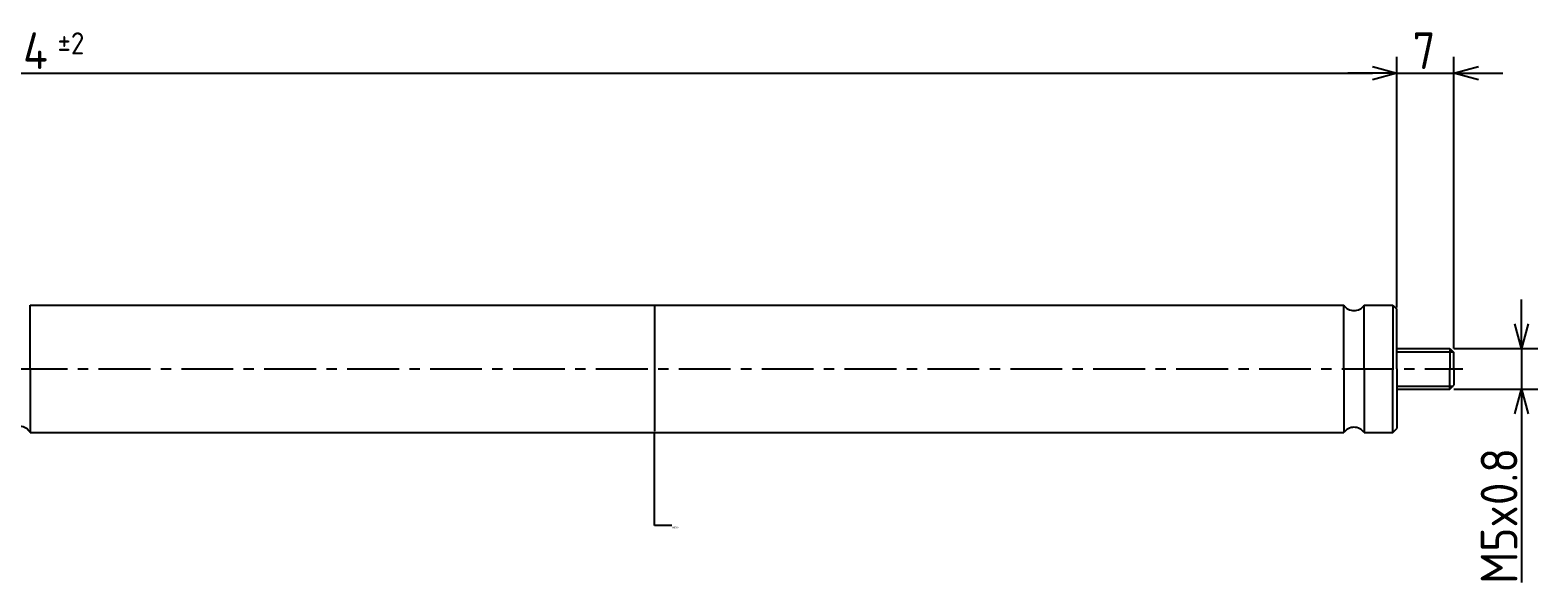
# Model space of a CAD drawing. Extents: x -8 to 365, y 122 to 190.
# Tile 3 of 3: x 180 to 365, y 122 to 190. Entities that reach past the tile are written whole.
import ezdxf

# ---------------------------------------------------------------- set-up
doc = ezdxf.new("R2010")
doc.units = 0
doc.header["$LTSCALE"] = 0.2
doc.linetypes.add('CENTER', pattern=[50.8, 31.75, -6.35, 6.35, -6.35])
doc.layers.get('0').update_dxf_attribs({"linetype": 'CONTINUOUS'})
doc.layers.get('DEFPOINTS').update_dxf_attribs({"linetype": 'CONTINUOUS'})
for name, color, linetype in [('18-0-CON', 3, 'CONTINUOUS'), ('18-2-CEN', 1, 'CENTER'), ('35-0-CON', 7, 'CONTINUOUS')]:
    doc.layers.add(name, color=color, linetype=linetype)
doc.styles.add('DIMENSION', font='isocp.shx', dxfattribs={"bigfont": 'bigfont.shx'})
doc.styles.get("Standard").update_dxf_attribs({"font": 'isocp.shx', "bigfont": 'bigfont.shx'})
doc.dimstyles.get("Standard").update_dxf_attribs({"dimtxt": 0.18, "dimasz": 0.18, "dimexe": 0.18, "dimexo": 0.0625, "dimgap": 0.09, "dimtad": 0, "dimtih": 1, "dimtoh": 1, "dimzin": 0, "dimcen": 0.09, "dimazin": 3, "dimtfac": 1, "dimtofl": 0, "dimtmove": 0, "dimatfit": 3})

# ---------------------------------------------------------------- blocks, each defined once
blk = doc.blocks.new('_OPEN30')
at = {"color": 0, "linetype": 'BYBLOCK'}
for p, q in [((-1, 0.268), (0, 0)), ((0, 0), (-1, -0.268)), ((0, 0), (-1, 0))]:
    blk.add_line(p, q, dxfattribs=at)
blk = doc.blocks.new('*U33')
at = {"layer": '18-0-CON', "color": 161, "style": 'DIMENSION'}
for s, height, p in [('334', 4.5, (173.6, 185.5)), ('±2', 2.7, (183.5, 187.3))]:
    blk.add_text(s, height=height, dxfattribs=at).set_placement(p)
blk = doc.blocks.new('*D32')
at = {"layer": '18-0-CON', "color": 161}
for p, q in [((13.66, 152.28), (13.66, 187)), ((347.66, 156.28), (347.66, 187)), ((16.66, 185), (344.66, 185))]:
    blk.add_line(p, q, dxfattribs=at)
at = {"layer": 'DEFPOINTS', "color": 0}
for p in [(347.66, 185), (347.66, 155.78), (13.66, 151.78)]:
    blk.add_point(p, dxfattribs=at)
at = {"layer": '18-0-CON'}
blk.add_blockref('*U33', (0, 0), dxfattribs=at)
at = {"layer": '18-0-CON', "color": 161, "xscale": 3.000000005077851, "yscale": 3.000000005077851, "zscale": 3.000000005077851, "rotation": 180}
blk.add_blockref('_OPEN30', (13.66, 185), dxfattribs=at)
at = {"layer": '18-0-CON', "color": 161, "xscale": 3.000000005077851, "yscale": 3.000000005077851, "zscale": 3.000000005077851}
blk.add_blockref('_OPEN30', (347.66, 185), dxfattribs=at)
blk = doc.blocks.new('*U35')
at = {"layer": '18-0-CON', "color": 161, "style": 'DIMENSION'}
blk.add_text('7', height=4.5, dxfattribs=at).set_placement((349.58, 185.5))
blk = doc.blocks.new('*D34')
at = {"layer": '18-0-CON', "color": 161}
for p, q in [((347.66, 156.48), (347.66, 187)), ((354.66, 151.28), (354.66, 187)), ((344.66, 185), (341.66, 185)), ((347.66, 185), (354.66, 185)), ((357.66, 185), (360.66, 185))]:
    blk.add_line(p, q, dxfattribs=at)
at = {"layer": 'DEFPOINTS', "color": 0}
for p in [(354.66, 185), (347.66, 155.98), (354.66, 150.78)]:
    blk.add_point(p, dxfattribs=at)
at = {"layer": '18-0-CON'}
blk.add_blockref('*U35', (0, 0), dxfattribs=at)
at = {"layer": '18-0-CON', "color": 161, "xscale": 3.000000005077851, "yscale": 3.000000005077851, "zscale": 3.000000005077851}
blk.add_blockref('_OPEN30', (347.66, 185), dxfattribs=at)
at = {"layer": '18-0-CON', "color": 161, "xscale": 3.000000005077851, "yscale": 3.000000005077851, "zscale": 3.000000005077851, "rotation": 180}
blk.add_blockref('_OPEN30', (354.66, 185), dxfattribs=at)
blk = doc.blocks.new('*U39')
at = {"layer": '18-0-CON', "color": 161, "style": 'DIMENSION'}
blk.add_text('M5x0.8', height=4.5, rotation=90, dxfattribs=at).set_placement((362.44, 122.45))
blk = doc.blocks.new('*D38')
at = {"layer": '18-0-CON', "color": 161}
for p, q in [((362.94, 154.28), (362.94, 157.28)), ((354.66, 151.28), (364.94, 151.28)), ((362.94, 151.28), (362.94, 146.28)), ((354.66, 146.28), (364.94, 146.28)), ((362.94, 143.28), (362.94, 122.63))]:
    blk.add_line(p, q, dxfattribs=at)
at = {"layer": 'DEFPOINTS', "color": 0}
for p in [(354.16, 151.28), (362.94, 151.28), (354.16, 146.28)]:
    blk.add_point(p, dxfattribs=at)
at = {"layer": '18-0-CON', "color": 161, "xscale": 3.000000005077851, "yscale": 3.000000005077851, "zscale": 3.000000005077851}
for p, rotation in [((362.94, 151.28), 270), ((362.94, 146.28), 90)]:
    blk.add_blockref('_OPEN30', p, dxfattribs=dict(at, rotation=rotation))
at = {"layer": '18-0-CON'}
blk.add_blockref('*U39', (0, 0), dxfattribs=at)
blk = doc.blocks.new('*D88')
at = {"layer": '18-0-CON', "color": 0}
for p, q in [((256.66, 156.4), (256.66, 141.16)), ((256.66, 129.58), (256.66, 140.98)), ((258.82, 129.58), (256.66, 129.58))]:
    blk.add_line(p, q, dxfattribs=at)
for points in [[(256.63, 156.4), (256.69, 156.4), (256.66, 156.58)], [(256.63, 141.16), (256.69, 141.16), (256.66, 140.98)]]:
    blk.add_solid(points, dxfattribs=at)
at = {"layer": 'DEFPOINTS', "color": 0}
for p in [(235.46, 156.58), (235.46, 140.98), (256.66, 140.98)]:
    blk.add_point(p, dxfattribs=at)
at = {"layer": '18-0-CON', "color": 0}
blk.add_text('%%c15.60', height=0.18, dxfattribs=at).set_placement((258.86, 129.26))

msp = doc.modelspace()

# ---------------------------------------------------------------- linework, layer by layer
at = {"layer": '18-0-CON'}
for p, q in [((347.659, 150.875), (354.559, 150.875)), ((347.659, 146.675), (354.559, 146.675))]:
    msp.add_line(p, q, dxfattribs=at)
at = {"layer": '18-2-CEN'}
msp.add_line((5.659, 148.775), (355.762, 148.775), dxfattribs=at)
at = {"layer": '35-0-CON'}
for p, q in [((180.159, 148.775), (180.159, 156.575)), ((180.159, 156.575), (341.159, 156.575)), ((341.159, 148.775), (341.159, 156.575)), ((343.659, 148.775), (343.659, 156.575)), ((343.659, 156.575), (347.159, 156.575)), ((347.159, 156.575), (347.659, 156.075)), ((347.159, 156.575), (347.159, 148.775)), ((347.659, 148.775), (347.659, 156.075)), ((347.659, 151.275), (354.159, 151.275)), ((354.159, 151.275), (354.659, 150.775)), ((354.159, 151.275), (354.159, 148.775)), ((354.659, 148.775), (354.659, 150.775)), ((180.159, 148.775), (180.159, 140.975)), ((341.159, 148.775), (341.159, 140.975)), ((343.659, 148.775), (343.659, 140.975)), ((347.159, 140.975), (347.159, 148.775)), ((347.659, 148.775), (347.659, 141.475)), ((354.159, 146.275), (354.159, 148.775)), ((354.659, 148.775), (354.659, 146.775)), ((347.659, 146.275), (354.159, 146.275)), ((354.159, 146.275), (354.659, 146.775)), ((180.159, 140.975), (341.159, 140.975)), ((343.659, 140.975), (347.159, 140.975)), ((347.159, 140.975), (347.659, 141.475))]:
    msp.add_line(p, q, dxfattribs=at)
for centre, radius, start, end in [((342.409, 157.452), 1.527, 215.05114, 324.94886), ((178.909, 140.308), 1.417, 28.07249, 151.92751), ((342.409, 140.098), 1.527, 35.05114, 144.94886)]:
    msp.add_arc(centre, radius, start, end, dxfattribs=at)

# ---------------------------------------------------------------- dimensions: what is measured, and where the dimension line sits
at = {"layer": '18-0-CON'}
for base, p1, p2, override, picture, middle in [((347.659, 185), (13.659, 151.775), (347.659, 155.775), {"dimscale": 1, "dimgap": 0.5, "dimtol": 1, "dimlim": 0, "dimtp": 2, "dimtm": 2, "dimtolj": 2}, '*D32', (180.659, 187.75)), ((354.659, 185), (347.659, 155.975), (354.659, 150.775), {"dimscale": 1}, '*D34', (351.159, 187.75))]:
    dim = msp.add_linear_dim(base=base, p1=p1, p2=p2, dimstyle='Standard', override=override, dxfattribs=at)
    dim.commit()
    dim.dimension.update_dxf_attribs({"geometry": picture, "text_midpoint": middle})
for base, p1, p2, override, picture, middle in [((362.944, 151.275), (354.159, 146.275), (354.159, 151.275), {"dimscale": 1, "dimpost": 'M<>x0.8'}, '*D38', (362.944, 131.45)), ((256.659, 140.975), (235.459, 156.575), (235.459, 140.975), {"dimscale": 1, "dimpost": '%%c<>', "dimse1": 1, "dimse2": 1, "dimtmove": 1}, '*D88', (259.224, 129.583))]:
    dim = msp.add_linear_dim(base=base, p1=p1, p2=p2, angle=90, dimstyle='Standard', override=override, dxfattribs=at)
    dim.commit()
    dim.dimension.update_dxf_attribs({"geometry": picture, "text_midpoint": middle, "dimtype": 128})

doc.saveas('drawing.dxf')
